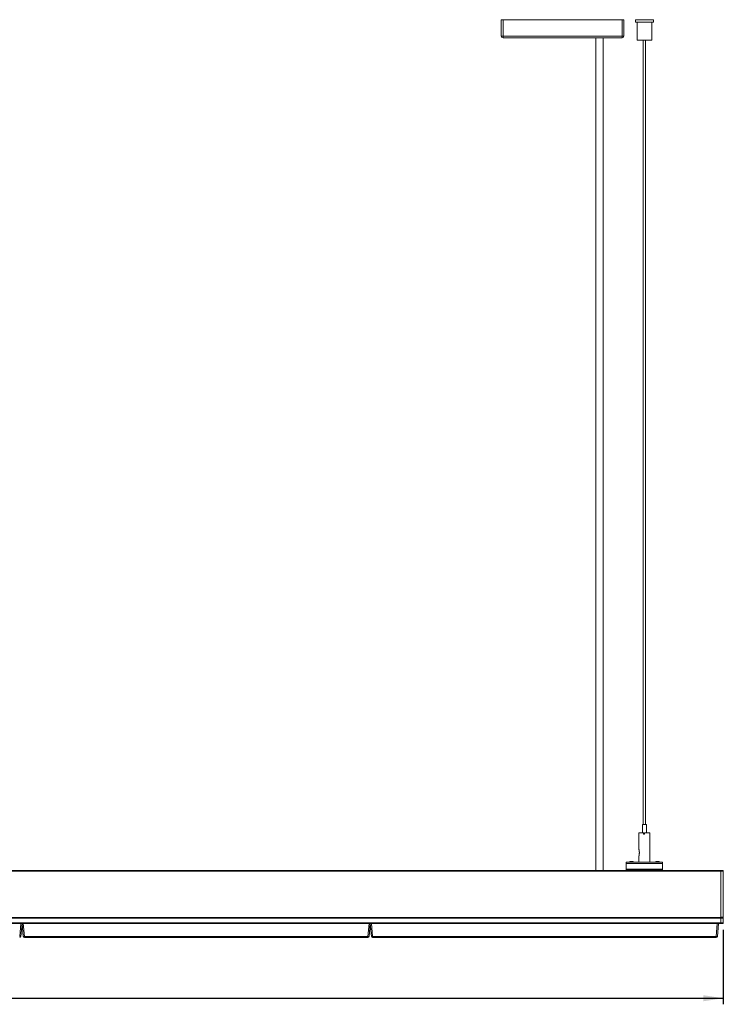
# Model space of a CAD drawing. Header units: millimetres. Extents: x 20 to 511, y 55 to 273.
# Tile 2 of 3: x 190 to 306, y 111 to 273. Entities that reach past the tile are written whole.
import ezdxf

# ---------------------------------------------------------------- set-up
doc = ezdxf.new("R2010")
doc.units = ezdxf.units.MM
doc.layers.add('SLD-0', color=179, linetype='Continuous')
doc.styles.add('SLDTEXTSTYLE0', font='TXT', dxfattribs={"width": 0.75})
doc.dimstyles.new('SLDDIMSTYLE1', dxfattribs={"dimtxt": 3, "dimasz": 3.302, "dimexe": 0, "dimexo": 0.0625, "dimgap": 0.75, "dimtad": 1, "dimdec": 1, "dimlfac": 5, "dimrnd": 1e-09, "dimzin": 12, "dimdsep": 46, "dimtxsty": 'SLDTEXTSTYLE0', "dimsah": 1, "dimcen": 0.09, "dimadec": 0, "dimazin": 3, "dimtfac": 1, "dimtdec": 1, "dimtofl": 0, "dimtmove": 0, "dimatfit": 3, "dimfxl": 0, "dimfrac": 2, "dimtolj": 1, "dimtzin": 12, "dimarcsym": 0})

# ---------------------------------------------------------------- blocks, each defined once
blk = doc.blocks.new('_D_2')
at = {"layer": 'SLD-0'}
for p, q in [((75.08, 123.49), (75.08, 111.19)), ((305.88, 123.49), (305.88, 111.19)), ((75.08, 112.19), (305.88, 112.19))]:
    blk.add_line(p, q, dxfattribs=at)
for points in [[(75.08, 112.19), (78.39, 111.69), (78.39, 112.7)], [(305.88, 112.19), (302.58, 112.7), (302.58, 111.69)]]:
    blk.add_solid(points, dxfattribs=at)
at = {"layer": 'SLD-0', "insert": (163.87, 116.06), "char_height": 3, "attachment_point": 1, "style": 'SLDTEXTSTYLE0'}
blk.add_mtext('1154', dxfattribs=at)

msp = doc.modelspace()

# ---------------------------------------------------------------- linework, layer by layer
at = {"color": 7, "linetype": 'Continuous', "lineweight": 15}
for p, q in [((269.284, 270.72), (269.284, 273.42)), ((269.284, 273.42), (269.584, 273.42)), ((269.584, 273.42), (269.584, 270.72)), ((269.584, 273.42), (289.184, 273.42)), ((289.184, 270.72), (289.184, 273.42)), ((289.184, 273.42), (289.484, 273.42)), ((289.484, 273.42), (289.484, 270.72)), ((291.382, 273.42), (291.382, 273.02)), ((291.382, 273.42), (294.142, 273.42)), ((291.382, 273.02), (294.142, 273.02)), ((291.684, 273.02), (291.684, 270.02)), ((294.084, 270.02), (294.084, 273.02)), ((294.142, 273.42), (294.386, 273.42)), ((294.142, 273.02), (294.386, 273.02)), ((294.386, 273.02), (294.386, 273.42)), ((269.584, 270.72), (269.284, 270.72)), ((269.584, 270.72), (289.184, 270.72)), ((269.584, 270.72), (269.584, 270.42)), ((289.184, 270.42), (269.584, 270.42)), ((284.884, 270.42), (284.884, 133.254)), ((286.084, 133.254), (286.084, 270.42)), ((289.184, 270.72), (289.184, 270.42)), ((289.184, 270.72), (289.484, 270.72)), ((294.084, 270.02), (291.684, 270.02)), ((292.684, 270.02), (292.684, 140.82)), ((293.084, 140.82), (293.084, 270.02)), ((292.539, 140.82), (292.539, 139.42)), ((292.539, 140.82), (293.229, 140.82)), ((293.229, 139.42), (293.229, 140.82)), ((291.984, 139.42), (291.984, 136.71)), ((292.738, 139.42), (291.984, 139.42)), ((292.738, 139.22), (292.738, 139.42)), ((292.79, 139.42), (292.738, 139.42)), ((292.871, 139.22), (292.738, 139.22)), ((292.79, 139.22), (292.79, 139.42)), ((292.871, 139.42), (292.871, 139.22)), ((293.784, 139.42), (292.871, 139.42)), ((293.784, 134.62), (293.784, 139.42)), ((291.984, 135.634), (291.984, 134.62)), ((75.484, 133.254), (305.484, 133.254)), ((75.484, 133.154), (305.484, 133.154)), ((289.884, 134.62), (295.884, 134.62)), ((289.884, 134.388), (289.884, 134.62)), ((295.884, 134.388), (289.884, 134.388)), ((289.884, 133.451), (289.884, 134.388)), ((289.884, 133.384), (289.884, 133.451)), ((289.884, 133.451), (295.884, 133.451)), ((289.884, 133.254), (289.884, 133.384)), ((295.884, 133.384), (289.884, 133.384)), ((295.884, 134.62), (295.884, 134.388)), ((295.884, 134.388), (295.884, 133.451)), ((295.884, 133.451), (295.884, 133.384)), ((295.884, 133.384), (295.884, 133.254)), ((305.484, 133.254), (305.484, 133.154)), ((305.484, 133.254), (305.884, 133.254)), ((305.484, 125.554), (305.484, 133.154)), ((305.884, 133.154), (305.484, 133.154)), ((305.884, 133.254), (305.884, 133.154)), ((305.884, 133.154), (305.884, 125.554)), ((75.484, 125.494), (305.484, 125.494)), ((305.484, 125.394), (75.484, 125.394)), ((305.484, 125.554), (305.884, 125.554)), ((305.484, 125.494), (305.484, 125.554)), ((305.484, 125.494), (305.484, 125.394)), ((305.484, 125.494), (305.884, 125.494)), ((305.484, 124.594), (305.484, 125.394)), ((305.884, 125.394), (305.484, 125.394)), ((305.884, 125.554), (305.884, 125.494)), ((305.884, 125.494), (305.884, 125.394)), ((305.884, 125.394), (305.884, 124.594)), ((75.484, 124.594), (305.484, 124.594)), ((190.085, 124.494), (133.083, 124.494)), ((189.9, 122.376), (190.085, 124.494)), ((190.085, 124.494), (190.258, 124.494)), ((190.284, 124.494), (190.099, 122.376)), ((190.311, 124.494), (190.258, 124.494)), ((190.469, 122.376), (190.284, 124.494)), ((190.311, 124.494), (190.483, 124.494)), ((190.483, 124.494), (190.669, 122.376)), ((247.485, 124.494), (190.483, 124.494)), ((247.3, 122.376), (247.485, 124.494)), ((247.485, 124.494), (247.658, 124.494)), ((247.684, 124.494), (247.499, 122.376)), ((247.711, 124.494), (247.658, 124.494)), ((247.869, 122.376), (247.684, 124.494)), ((247.711, 124.494), (247.883, 124.494)), ((247.883, 124.494), (248.069, 122.376)), ((304.885, 124.494), (247.883, 124.494)), ((304.7, 122.376), (304.885, 124.494)), ((304.885, 124.494), (305.058, 124.494)), ((305.084, 124.494), (304.899, 122.376)), ((305.484, 124.494), (305.058, 124.494)), ((305.484, 124.594), (305.484, 124.494)), ((305.484, 124.594), (305.884, 124.594)), ((305.884, 124.494), (305.484, 124.494)), ((305.884, 124.594), (305.884, 124.494)), ((190.669, 122.376), (247.3, 122.376)), ((190.669, 122.376), (190.669, 122.194)), ((247.3, 122.194), (190.669, 122.194)), ((247.3, 122.194), (247.3, 122.376)), ((248.069, 122.376), (304.7, 122.376)), ((248.069, 122.376), (248.069, 122.194)), ((304.7, 122.194), (248.069, 122.194)), ((304.7, 122.194), (304.7, 122.376))]:
    msp.add_line(p, q, dxfattribs=at)
for centre, radius, start, end in [((269.584, 270.72), 0.3, 180, 270), ((289.184, 270.72), 0.3, 270, 0), ((290.511, 134.52), 0.2, 90, 150), ((290.965, 134.52), 0.2, 30, 90), ((294.804, 134.52), 0.2, 90, 150), ((295.257, 134.52), 0.2, 30, 90), ((189.999, 122.953), 0.585, 260.19743, 279.80257), ((189.9, 122.394), 0.2, 270, 355), ((190.569, 122.953), 0.585, 260.19743, 279.80257), ((190.669, 122.394), 0.2, 185, 270), ((247.399, 122.953), 0.585, 260.19725, 279.80275), ((247.3, 122.394), 0.2, 270, 355), ((247.969, 122.953), 0.585, 260.19725, 279.80275), ((248.069, 122.394), 0.2, 185, 270), ((304.799, 122.953), 0.585, 260.19743, 279.80257), ((304.7, 122.394), 0.2, 270, 355)]:
    msp.add_arc(centre, radius, start, end, dxfattribs=at)
for points, knots in [([(291.984, 136.71), (291.985, 136.698), (291.987, 136.669), (292.001, 136.597), (292.015, 136.513), (292.027, 136.431), (292.038, 136.333), (292.044, 136.232), (292.044, 136.129), (292.039, 136.028), (292.03, 135.929), (292.017, 135.841), (292.004, 135.767), (291.992, 135.696), (291.984, 135.65), (291.984, 135.636), (291.985, 135.634)], [0, 0, 0, 0, 0.0697493, 0.1737402, 0.2267928, 0.3029566, 0.3790742, 0.4551752, 0.5312722, 0.6073695, 0.6834768, 0.7596116, 0.82623, 0.8828431, 0.9801982, 1, 1, 1, 1]), ([(290.965, 134.72), (290.963, 134.72), (290.959, 134.72), (290.928, 134.72), (290.887, 134.72), (290.845, 134.72), (290.794, 134.72), (290.738, 134.72), (290.682, 134.72), (290.631, 134.72), (290.589, 134.72), (290.548, 134.72), (290.517, 134.72), (290.513, 134.72), (290.511, 134.72)], [0, 0, 0, 0, 0.0903184, 0.2045632, 0.2714209, 0.3439351, 0.4207868, 0.5000002, 0.5792136, 0.6560614, 0.7285791, 0.7954368, 0.9096816, 1, 1, 1, 1]), ([(295.257, 134.72), (295.255, 134.72), (295.251, 134.72), (295.221, 134.72), (295.18, 134.72), (295.137, 134.72), (295.086, 134.72), (295.03, 134.72), (294.974, 134.72), (294.924, 134.72), (294.881, 134.72), (294.84, 134.72), (294.809, 134.72), (294.805, 134.72), (294.804, 134.72)], [0, 0, 0, 0, 0.09031856, 0.2045636, 0.27141858, 0.34393642, 0.42078437, 0.50000208, 0.57921563, 0.65606358, 0.72858142, 0.7954364, 0.90968144, 1, 1, 1, 1])]:
    msp.add_open_spline(points, degree=3, knots=knots, dxfattribs=at)

# ---------------------------------------------------------------- dimensions: what is measured, and where the dimension line sits
at = {"layer": 'SLD-0'}
dim = msp.add_linear_dim(base=(305.884, 112.194), p1=(75.084, 124.494), p2=(305.884, 124.494), dimstyle='SLDDIMSTYLE1', dxfattribs=at)
dim.commit()
dim.dimension.update_dxf_attribs({"geometry": '_D_2', "text_midpoint": (168.303, 112.194), "dimtype": 160})

doc.saveas('drawing.dxf')
